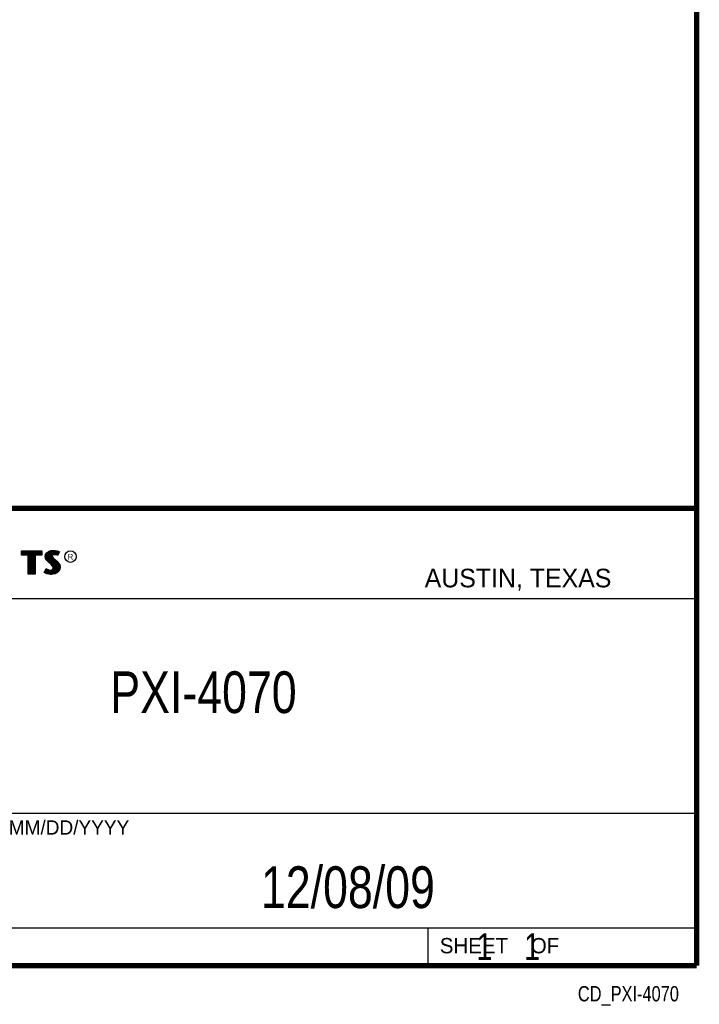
# Model space of a CAD drawing. Header units: inches. Extents: x 0.2 to 16.8, y 0.1 to 10.8.
# Tile 9 of 10: x 14.2 to 16.8, y 0.1 to 3.8. Entities that reach past the tile are written whole.
import ezdxf
from ezdxf.enums import TextEntityAlignment as Align

# ---------------------------------------------------------------- set-up
doc = ezdxf.new("R2010")
doc.units = ezdxf.units.IN
doc.header["$LTSCALE"] = 0.935
doc.header["$MEASUREMENT"] = 0
doc.layers.get('0').update_dxf_attribs({"linetype": 'CONTINUOUS'})
doc.styles.get("Standard").update_dxf_attribs({"font": 'txt', "width": 0.8})

msp = doc.modelspace()

# ---------------------------------------------------------------- linework, layer by layer
at = {"color": 2, "linetype": 'CONTINUOUS'}
for p, q in [((13.0652, 1.9695), (16.745, 1.9695)), ((16.745, 1.9695), (16.745, 0.2605)), ((14.2237, 1.8113), (14.3005, 1.8113)), ((14.2237, 1.795), (14.2237, 1.8113)), ((14.2262, 1.8087), (14.2979, 1.8087)), ((14.2262, 1.7975), (14.2262, 1.8087)), ((14.2282, 1.7975), (14.2282, 1.8087)), ((14.2317, 1.7975), (14.2317, 1.8087)), ((14.2351, 1.7975), (14.2351, 1.8087)), ((14.2386, 1.7975), (14.2386, 1.8087)), ((14.2421, 1.7975), (14.2421, 1.8087)), ((14.2456, 1.7975), (14.2456, 1.8087)), ((14.249, 1.7975), (14.249, 1.8087)), ((14.2514, 1.7975), (14.2525, 1.8087)), ((14.256, 1.7266), (14.256, 1.8087)), ((14.2595, 1.7266), (14.2595, 1.8087)), ((14.2629, 1.7266), (14.2629, 1.8087)), ((14.2664, 1.7266), (14.2664, 1.8087)), ((14.2699, 1.7266), (14.2699, 1.8087)), ((14.2727, 1.7975), (14.2734, 1.8087)), ((14.2768, 1.7975), (14.2768, 1.8087)), ((14.2803, 1.7975), (14.2803, 1.8087)), ((14.2838, 1.7975), (14.2838, 1.8087)), ((14.2873, 1.7975), (14.2873, 1.8087)), ((14.2907, 1.7975), (14.2907, 1.8087)), ((14.2942, 1.7975), (14.2942, 1.8087)), ((14.2979, 1.8087), (14.2979, 1.7975)), ((14.3005, 1.8113), (14.3005, 1.795)), ((14.3194, 1.8038), (14.3255, 1.8083)), ((14.3212, 1.8021), (14.3268, 1.8061)), ((14.3255, 1.8083), (14.3342, 1.8118)), ((14.3268, 1.8061), (14.3349, 1.8093)), ((14.329, 1.7684), (14.329, 1.807)), ((14.3325, 1.7655), (14.3325, 1.8084)), ((14.3342, 1.8118), (14.3438, 1.8128)), ((14.3349, 1.8093), (14.3439, 1.8103)), ((14.337, 1.7936), (14.3359, 1.8094)), ((14.3394, 1.7967), (14.3394, 1.8098)), ((14.3429, 1.7984), (14.3429, 1.8102)), ((14.3438, 1.8128), (14.3503, 1.8124)), ((14.3439, 1.8103), (14.3499, 1.8099)), ((14.3464, 1.7991), (14.3464, 1.8101)), ((14.3498, 1.7991), (14.3498, 1.8099)), ((14.3499, 1.8099), (14.3567, 1.8085)), ((14.3503, 1.8124), (14.3573, 1.8109)), ((14.3533, 1.7985), (14.3533, 1.8092)), ((14.3567, 1.8085), (14.3607, 1.807)), ((14.3568, 1.7976), (14.3568, 1.8084)), ((14.3573, 1.8109), (14.3617, 1.8094)), ((14.3631, 1.806), (14.3586, 1.797)), ((14.3665, 1.8071), (14.3596, 1.7934)), ((14.3603, 1.8003), (14.3603, 1.8072)), ((14.3607, 1.807), (14.3631, 1.806)), ((14.3617, 1.8094), (14.3665, 1.8071)), ((14.2488, 1.795), (14.2237, 1.795)), ((14.2514, 1.7975), (14.2262, 1.7975)), ((14.2488, 1.724), (14.2488, 1.795)), ((14.2514, 1.7266), (14.2514, 1.7975)), ((14.2979, 1.7975), (14.2727, 1.7975)), ((14.2727, 1.7975), (14.2727, 1.7266)), ((14.3005, 1.795), (14.2753, 1.795)), ((14.2753, 1.795), (14.2753, 1.724)), ((14.3132, 1.7895), (14.3147, 1.797)), ((14.3138, 1.7838), (14.3132, 1.7895)), ((14.3158, 1.7787), (14.3138, 1.7838)), ((14.3147, 1.797), (14.3194, 1.8038)), ((14.3158, 1.7893), (14.3171, 1.796)), ((14.3163, 1.7844), (14.3158, 1.7893)), ((14.3185, 1.7748), (14.3158, 1.7787)), ((14.318, 1.7798), (14.3163, 1.7844)), ((14.3171, 1.796), (14.3212, 1.8021)), ((14.3204, 1.7764), (14.318, 1.7798)), ((14.3237, 1.7695), (14.3185, 1.7748)), ((14.3186, 1.7785), (14.3186, 1.7981)), ((14.3255, 1.7714), (14.3204, 1.7764)), ((14.322, 1.7748), (14.322, 1.8026)), ((14.3357, 1.7595), (14.3237, 1.7695)), ((14.3255, 1.7713), (14.3255, 1.8052)), ((14.3375, 1.7613), (14.3255, 1.7714)), ((14.3359, 1.7626), (14.3368, 1.7911)), ((14.337, 1.7936), (14.3368, 1.7911)), ((14.3368, 1.7911), (14.3376, 1.7874)), ((14.3387, 1.7962), (14.337, 1.7936)), ((14.3376, 1.7874), (14.3413, 1.7829)), ((14.3411, 1.7979), (14.3387, 1.7962)), ((14.3395, 1.7928), (14.3393, 1.7913)), ((14.3393, 1.7913), (14.3399, 1.7886)), ((14.3394, 1.7594), (14.3394, 1.7852)), ((14.3405, 1.7944), (14.3395, 1.7928)), ((14.3399, 1.7886), (14.3431, 1.7847)), ((14.3422, 1.7956), (14.3405, 1.7944)), ((14.3442, 1.7988), (14.3411, 1.7979)), ((14.3413, 1.7829), (14.3529, 1.7732)), ((14.3447, 1.7964), (14.3422, 1.7956)), ((14.3429, 1.7552), (14.3429, 1.7815)), ((14.3431, 1.7847), (14.3546, 1.7751)), ((14.3474, 1.7992), (14.3442, 1.7988)), ((14.3474, 1.7967), (14.3447, 1.7964)), ((14.3464, 1.7266), (14.3464, 1.7787)), ((14.3506, 1.799), (14.3474, 1.7992)), ((14.3503, 1.7965), (14.3474, 1.7967)), ((14.3498, 1.7271), (14.3498, 1.7758)), ((14.3548, 1.7956), (14.3503, 1.7965)), ((14.3554, 1.7981), (14.3506, 1.799)), ((14.3529, 1.7732), (14.356, 1.7701)), ((14.3533, 1.7293), (14.3533, 1.7728)), ((14.3546, 1.7751), (14.3578, 1.7719)), ((14.3572, 1.7949), (14.3548, 1.7956)), ((14.3583, 1.7972), (14.3554, 1.7981)), ((14.356, 1.7701), (14.359, 1.767)), ((14.3568, 1.7306), (14.3568, 1.7693)), ((14.3596, 1.7934), (14.3572, 1.7949)), ((14.3578, 1.7719), (14.3609, 1.7686)), ((14.3586, 1.797), (14.3583, 1.7972)), ((14.3609, 1.7686), (14.3645, 1.764)), ((14.3092, 1.7305), (14.317, 1.7449)), ((14.3125, 1.7314), (14.3178, 1.7412)), ((14.3151, 1.7296), (14.3151, 1.7361)), ((14.317, 1.7449), (14.3203, 1.7425)), ((14.3178, 1.7412), (14.319, 1.7404)), ((14.3186, 1.728), (14.319, 1.7404)), ((14.319, 1.7404), (14.3226, 1.7385)), ((14.3203, 1.7425), (14.3236, 1.7409)), ((14.322, 1.7272), (14.322, 1.7387)), ((14.3226, 1.7385), (14.3274, 1.7369)), ((14.3236, 1.7409), (14.3279, 1.7394)), ((14.3255, 1.7264), (14.3255, 1.7376)), ((14.3274, 1.7369), (14.3318, 1.7364)), ((14.3279, 1.7394), (14.3318, 1.7389)), ((14.329, 1.7259), (14.329, 1.7367)), ((14.3318, 1.7389), (14.3354, 1.7392)), ((14.3318, 1.7364), (14.336, 1.7367)), ((14.3325, 1.7254), (14.3325, 1.7363)), ((14.3354, 1.7392), (14.3381, 1.7403)), ((14.3396, 1.7556), (14.3357, 1.7595)), ((14.3359, 1.7252), (14.3359, 1.7367)), ((14.336, 1.7367), (14.3393, 1.738)), ((14.3416, 1.7572), (14.3375, 1.7613)), ((14.3381, 1.7403), (14.3407, 1.7421)), ((14.3393, 1.738), (14.3426, 1.7403)), ((14.3394, 1.7257), (14.3394, 1.7381)), ((14.3419, 1.752), (14.3396, 1.7556)), ((14.3407, 1.7421), (14.3422, 1.7445)), ((14.3442, 1.753), (14.3416, 1.7572)), ((14.3429, 1.7482), (14.3419, 1.752)), ((14.3422, 1.7445), (14.3429, 1.7482)), ((14.3426, 1.7403), (14.3446, 1.7435)), ((14.3429, 1.7262), (14.3429, 1.7405)), ((14.3455, 1.7483), (14.3442, 1.753)), ((14.3446, 1.7435), (14.3455, 1.7483)), ((14.358, 1.7319), (14.3492, 1.727)), ((14.3631, 1.7376), (14.358, 1.7319)), ((14.359, 1.767), (14.3624, 1.7626)), ((14.3653, 1.7362), (14.3596, 1.7299)), ((14.3603, 1.7344), (14.3603, 1.7654)), ((14.3624, 1.7626), (14.3649, 1.7576)), ((14.3657, 1.7434), (14.3631, 1.7376)), ((14.3637, 1.7383), (14.3649, 1.7576)), ((14.3645, 1.764), (14.3672, 1.7586)), ((14.3649, 1.7576), (14.3661, 1.7537)), ((14.3681, 1.7427), (14.3653, 1.7362)), ((14.3665, 1.7485), (14.3657, 1.7434)), ((14.3661, 1.7537), (14.3665, 1.7485)), ((14.3672, 1.7586), (14.3686, 1.7542)), ((14.369, 1.7484), (14.3681, 1.7427)), ((14.3686, 1.7542), (14.369, 1.7484)), ((14.2753, 1.724), (14.2488, 1.724)), ((14.2727, 1.7266), (14.2514, 1.7266)), ((14.3141, 1.7272), (14.3092, 1.7305)), ((14.3153, 1.7295), (14.3125, 1.7314)), ((14.3189, 1.7253), (14.3141, 1.7272)), ((14.3197, 1.7277), (14.3153, 1.7295)), ((14.326, 1.7238), (14.3189, 1.7253)), ((14.3264, 1.7263), (14.3197, 1.7277)), ((14.332, 1.7229), (14.326, 1.7238)), ((14.3322, 1.7254), (14.3264, 1.7263)), ((14.3363, 1.7227), (14.332, 1.7229)), ((14.3362, 1.7253), (14.3322, 1.7254)), ((14.3492, 1.727), (14.3362, 1.7253)), ((14.35, 1.7245), (14.3363, 1.7227)), ((14.3596, 1.7299), (14.35, 1.7245)), ((13.0653, 1.6329), (16.75, 1.6329)), ((13.0652, 0.8295), (16.745, 0.8295)), ((13.0652, 0.4005), (16.745, 0.4005)), ((15.745, 0.4005), (15.745, 0.2605)), ((13.0652, 0.2605), (16.745, 0.2605)), ((15.7462, 0.2607), (16.7462, 0.2607)), ((15.7462, 0.2607), (15.7462, 0.2602)), ((15.7462, 0.2602), (16.7462, 0.2602)), ((16.7462, 0.2607), (16.7462, 0.2602))]:
    msp.add_line(p, q, dxfattribs=at)
at = {"color": 7, "linetype": 'CONTINUOUS', "const_width": 0.02}
for points in [[(16.75, 0.2586), (16.75, 10.7586)], [(11.4718, 1.9702), (16.75, 1.9707)], [(0.25, 0.2586), (16.75, 0.2586)]]:
    msp.add_lwpolyline(points, dxfattribs=at)
at = {"color": 2, "linetype": 'CONTINUOUS'}
msp.add_circle((14.4074, 1.7896), 0.0215, dxfattribs=at)

# ---------------------------------------------------------------- texts
for s, height, p in [('R', 0.0217, (14.3971, 1.7782)), ('AUSTIN, TEXAS', 0.069617, (15.7327, 1.6745)), ('MM/DD/YYYY', 0.05325, (14.1765, 0.7494)), ('SHEET    OF', 0.057262, (15.7892, 0.3052))]:
    msp.add_text(s, height=height, dxfattribs=at).set_placement(p)
at = {"color": 2, "linetype": 'CONTINUOUS', "width": 0.8}
msp.add_text('CD_PXI-4070', height=0.057262, dxfattribs=at).set_placement((16.6837, 0.1254), align=Align.RIGHT)
at = {"color": 7, "linetype": 'CONTINUOUS'}
for s, insert, char_height, width, attachment_point in [('PXI-4070\\P ', (14.9051, 1.3603), 0.15625, 1, 2), ('12/08/09 ', (15.4455, 0.6307), 0.15625, 1.125, 2), ('    1    1', (15.8075, 0.3805), 0.1, 0.8, 1)]:
    msp.add_mtext(s, dxfattribs=dict(at, insert=insert, char_height=char_height, width=width, attachment_point=attachment_point))

doc.saveas('drawing.dxf')
